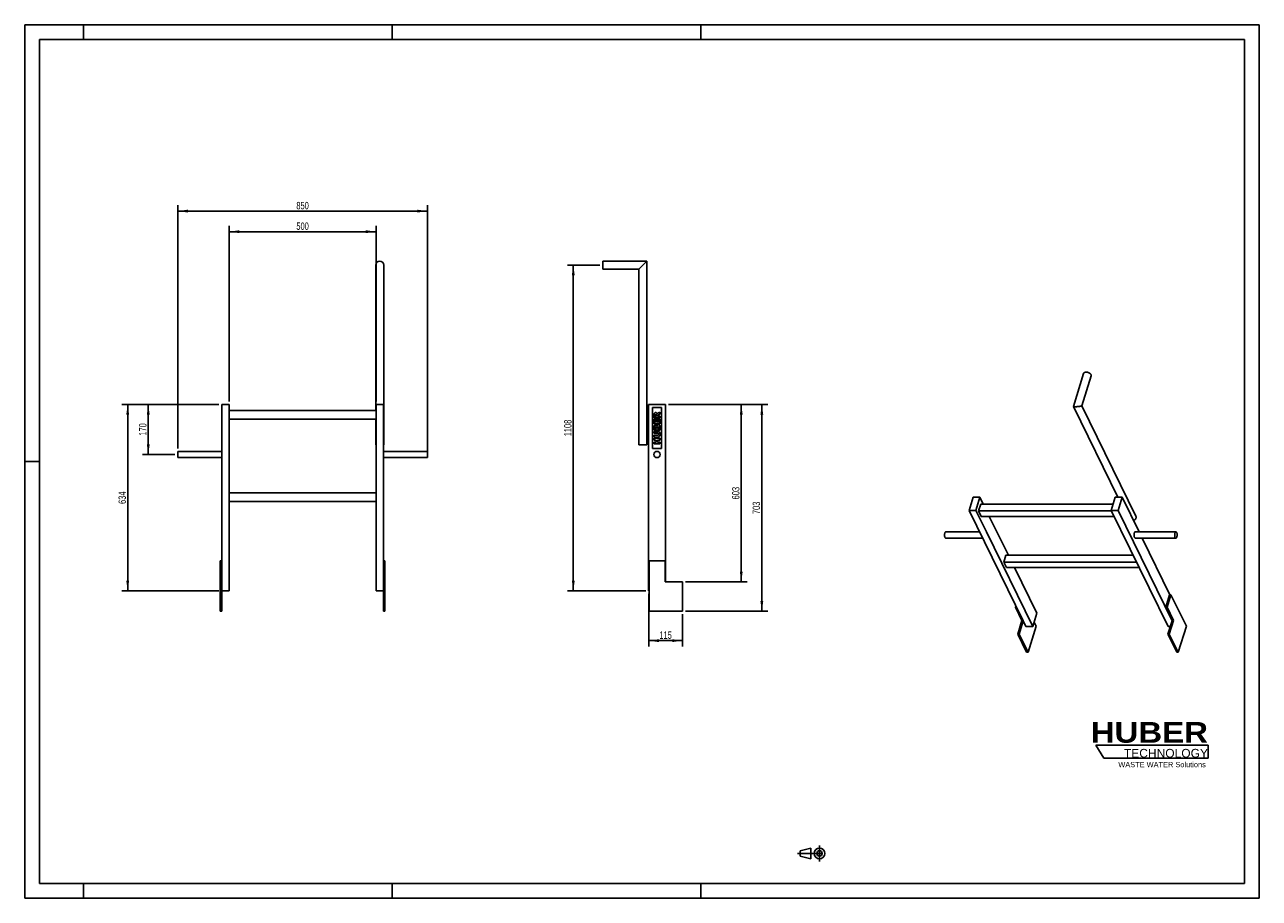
# Model space of a CAD drawing. Header units: millimetres. Extents: x 0 to 4200, y 0 to 2970.
import ezdxf

# ---------------------------------------------------------------- set-up
doc = ezdxf.new("R2010")
doc.units = ezdxf.units.MM
doc.header["$LTSCALE"] = 231
doc.linetypes.add('CENTER', pattern=[0.6, 0.375, -0.075, 0.075, -0.075])
doc.layers.get('0').update_dxf_attribs({"linetype": 'CONTINUOUS'})
for name, color, linetype in [('005_AXIS', 7, 'CONTINUOUS'), ('007_CURVES', 7, 'CONTINUOUS'), ('050_DIMENSIONING', 7, 'CONTINUOUS'), ('HUBER_Logo_BL0', 7, 'CONTINUOUS')]:
    doc.layers.add(name, color=color, linetype=linetype)
doc.styles.get("Standard").update_dxf_attribs({"font": 'txt', "width": 0.7})
doc.styles.add('TEXTSTYLE_2', font='ariblk.ttf')
doc.styles.add('TEXTSTYLE_3', font='arial.ttf')
doc.dimstyles.new('DIMSTYLE_1', dxfattribs={"dimtxt": 25, "dimasz": 35, "dimexe": 2, "dimexo": 1, "dimtad": 1, "dimdec": 1, "dimtxsty": 'STANDARD', "dimblk": '_FILLED', "dimblk1": '_FILLED', "dimblk2": '_FILLED', "dimcen": 0.09, "dimazin": 2, "dimtp": 0.8, "dimtm": 0.8, "dimtfac": 1, "dimtdec": 1, "dimtofl": 0, "dimtmove": 0, "dimatfit": 3, "dimldrblk": '_FILLED', "dimfxl": 1, "dimtolj": 1, "dimarcsym": 0})
doc.dimstyles.new('DIMSTYLE_2', dxfattribs={"dimtxt": 25, "dimasz": 35, "dimexe": 2, "dimexo": 1, "dimtad": 1, "dimdec": 1, "dimtxsty": 'STANDARD', "dimblk": '_FILLED', "dimblk1": '_FILLED', "dimblk2": '_FILLED', "dimcen": 0.09, "dimazin": 2, "dimtp": 1.2, "dimtm": 1.2, "dimtfac": 1, "dimtdec": 1, "dimtofl": 0, "dimtmove": 0, "dimatfit": 3, "dimldrblk": '_FILLED', "dimfxl": 1, "dimtolj": 1, "dimarcsym": 0})
doc.dimstyles.new('DIMSTYLE_3', dxfattribs={"dimtxt": 25, "dimasz": 35, "dimexe": 2, "dimexo": 1, "dimtad": 1, "dimtxsty": 'STANDARD', "dimblk": '_FILLED', "dimblk1": '_FILLED', "dimblk2": '_FILLED', "dimcen": 0.09, "dimazin": 2, "dimtp": 0.5, "dimtm": 0.5, "dimtfac": 1, "dimtofl": 0, "dimtmove": 0, "dimatfit": 3, "dimldrblk": '_FILLED', "dimfxl": 1, "dimtolj": 1, "dimarcsym": 0})
doc.dimstyles.new('DIMSTYLE_4', dxfattribs={"dimtxt": 25, "dimasz": 35, "dimexe": 2, "dimexo": 1, "dimtad": 1, "dimtxsty": 'STANDARD', "dimblk": '_FILLED', "dimblk1": '_FILLED', "dimblk2": '_FILLED', "dimcen": 0.09, "dimazin": 2, "dimtp": 0.8, "dimtm": 0.8, "dimtfac": 1, "dimtofl": 0, "dimtmove": 0, "dimatfit": 3, "dimldrblk": '_FILLED', "dimfxl": 1, "dimtolj": 1, "dimarcsym": 0})
doc.dimstyles.new('DIMSTYLE_5', dxfattribs={"dimtxt": 25, "dimasz": 35, "dimexe": 2, "dimexo": 1, "dimtad": 1, "dimtxsty": 'STANDARD', "dimblk": '_FILLED', "dimblk1": '_FILLED', "dimblk2": '_FILLED', "dimcen": 0.09, "dimazin": 2, "dimtp": 0.3, "dimtm": 0.3, "dimtfac": 1, "dimtofl": 0, "dimtmove": 0, "dimatfit": 3, "dimldrblk": '_FILLED', "dimfxl": 1, "dimtolj": 1, "dimarcsym": 0})

# ---------------------------------------------------------------- blocks, each defined once
blk = doc.blocks.new('HUBER_LOGO_BL0', base_point=(3837.5, 503.7))
at = {"layer": 'HUBER_Logo_BL0', "color": 5, "linetype": 'CONTINUOUS'}
for p, q in [((4026.4, 521), (3643.9, 521)), ((3643.9, 521), (3670.9, 476)), ((4026.4, 521), (4026.4, 476)), ((3670.9, 476), (4026.4, 476))]:
    blk.add_line(p, q, dxfattribs=at)
at = {"layer": 'HUBER_Logo_BL0', "color": 2, "linetype": 'CONTINUOUS', "attachment_point": 3, "line_spacing_factor": 0.78}
for s, insert, char_height, width, style in [('HUBER\\P\\fArial;\\H29.25;TECHNOLOGY ', (4025.4, 599.1), 70.2, 387.672, 'TEXTSTYLE_2'), ('WASTE WATER Solutions', (4018, 463.6), 18, 297.033, 'TEXTSTYLE_3')]:
    blk.add_mtext(s, dxfattribs=dict(at, insert=insert, char_height=char_height, width=width, style=style))
blk = doc.blocks.new('_FILLED')
at = {"color": 0, "linetype": 'BYBLOCK'}
blk.add_solid([(0, 0), (-1, 0.14), (-1, -0.14)], dxfattribs=at)
blk = doc.blocks.new('*D0')
at = {"layer": '050_DIMENSIONING', "color": 2, "linetype": 'CONTINUOUS'}
for p, q in [((695.4, 1688.9), (695.4, 2286.3)), ((1195.4, 1688.9), (1195.4, 2286.3)), ((695.4, 2266.3), (945.4, 2266.3)), ((1195.4, 2266.3), (945.4, 2266.3))]:
    blk.add_line(p, q, dxfattribs=at)
at = {"layer": '050_DIMENSIONING', "color": 2, "linetype": 'CONTINUOUS', "xscale": 35, "yscale": 35, "zscale": 35, "rotation": 180}
blk.add_blockref('_FILLED', (695.4, 2266.3), dxfattribs=at)
at = {"layer": '050_DIMENSIONING', "color": 2, "linetype": 'CONTINUOUS', "xscale": 35, "yscale": 35, "zscale": 35}
blk.add_blockref('_FILLED', (1195.4, 2266.3), dxfattribs=at)
at = {"layer": '050_DIMENSIONING', "color": 2, "linetype": 'CONTINUOUS', "insert": (945.4, 2297.6), "char_height": 25, "width": 85.714, "attachment_point": 2, "line_spacing_factor": 0.9}
blk.add_mtext('500', dxfattribs=at)
blk = doc.blocks.new('*D1')
at = {"layer": '050_DIMENSIONING', "color": 2, "linetype": 'CONTINUOUS'}
for p, q in [((520.4, 1529.5), (520.4, 2356.3)), ((1370.4, 1518.9), (1370.4, 2356.3)), ((520.4, 2336.3), (945.4, 2336.3)), ((1370.4, 2336.3), (945.4, 2336.3))]:
    blk.add_line(p, q, dxfattribs=at)
at = {"layer": '050_DIMENSIONING', "color": 2, "linetype": 'CONTINUOUS', "xscale": 35, "yscale": 35, "zscale": 35, "rotation": 180}
blk.add_blockref('_FILLED', (520.4, 2336.3), dxfattribs=at)
at = {"layer": '050_DIMENSIONING', "color": 2, "linetype": 'CONTINUOUS', "xscale": 35, "yscale": 35, "zscale": 35}
blk.add_blockref('_FILLED', (1370.4, 2336.3), dxfattribs=at)
at = {"layer": '050_DIMENSIONING', "color": 2, "linetype": 'CONTINUOUS', "insert": (945.4, 2367.6), "char_height": 25, "width": 85.714, "attachment_point": 2, "line_spacing_factor": 0.9}
blk.add_mtext('850', dxfattribs=at)
blk = doc.blocks.new('*D2')
at = {"layer": '050_DIMENSIONING', "color": 2, "linetype": 'CONTINUOUS'}
for p, q in [((1956.3, 2152.9), (1846.3, 2152.9)), ((1866.3, 2152.9), (1866.3, 1598.9)), ((1866.3, 1044.9), (1866.3, 1598.9)), ((2112.7, 1044.9), (1846.3, 1044.9))]:
    blk.add_line(p, q, dxfattribs=at)
at = {"layer": '050_DIMENSIONING', "color": 2, "linetype": 'CONTINUOUS', "xscale": 35, "yscale": 35, "zscale": 35}
for p, rotation in [((1866.3, 2152.9), 90), ((1866.3, 1044.9), 270)]:
    blk.add_blockref('_FILLED', p, dxfattribs=dict(at, rotation=rotation))
at = {"layer": '050_DIMENSIONING', "color": 2, "linetype": 'CONTINUOUS', "insert": (1835.1, 1598.9), "char_height": 25, "width": 101.786, "attachment_point": 2, "rotation": 90, "line_spacing_factor": 0.9}
blk.add_mtext('1108', dxfattribs=at)
blk = doc.blocks.new('*D3')
at = {"layer": '050_DIMENSIONING', "color": 2, "linetype": 'CONTINUOUS'}
for p, q in [((660.4, 1678.9), (400.4, 1678.9)), ((420.4, 1678.9), (420.4, 1593.9)), ((420.4, 1508.9), (420.4, 1593.9)), ((510.4, 1508.9), (400.4, 1508.9))]:
    blk.add_line(p, q, dxfattribs=at)
at = {"layer": '050_DIMENSIONING', "color": 2, "linetype": 'CONTINUOUS', "xscale": 35, "yscale": 35, "zscale": 35}
for p, rotation in [((420.4, 1678.9), 90), ((420.4, 1508.9), 270)]:
    blk.add_blockref('_FILLED', p, dxfattribs=dict(at, rotation=rotation))
at = {"layer": '050_DIMENSIONING', "color": 2, "linetype": 'CONTINUOUS', "insert": (389.2, 1593.9), "char_height": 25, "width": 80.357, "attachment_point": 2, "rotation": 90, "line_spacing_factor": 0.9}
blk.add_mtext('170', dxfattribs=at)
blk = doc.blocks.new('*D4')
at = {"layer": '050_DIMENSIONING', "color": 2, "linetype": 'CONTINUOUS'}
for p, q in [((660.4, 1678.9), (330.4, 1678.9)), ((350.4, 1678.9), (350.4, 1361.9)), ((350.4, 1044.9), (350.4, 1361.9)), ((660.4, 1044.9), (330.4, 1044.9))]:
    blk.add_line(p, q, dxfattribs=at)
at = {"layer": '050_DIMENSIONING', "color": 2, "linetype": 'CONTINUOUS', "xscale": 35, "yscale": 35, "zscale": 35}
for p, rotation in [((350.4, 1678.9), 90), ((350.4, 1044.9), 270)]:
    blk.add_blockref('_FILLED', p, dxfattribs=dict(at, rotation=rotation))
at = {"layer": '050_DIMENSIONING', "color": 2, "linetype": 'CONTINUOUS', "insert": (319.2, 1361.9), "char_height": 25, "width": 85.714, "attachment_point": 2, "rotation": 90, "line_spacing_factor": 0.9}
blk.add_mtext('634', dxfattribs=at)
blk = doc.blocks.new('*D5')
at = {"layer": '050_DIMENSIONING', "color": 2, "linetype": 'CONTINUOUS'}
for p, q in [((2122.7, 1034.9), (2122.7, 855.9)), ((2237.7, 965.9), (2237.7, 855.9)), ((2122.7, 875.9), (2180.2, 875.9)), ((2237.7, 875.9), (2180.2, 875.9))]:
    blk.add_line(p, q, dxfattribs=at)
at = {"layer": '050_DIMENSIONING', "color": 2, "linetype": 'CONTINUOUS', "xscale": 35, "yscale": 35, "zscale": 35, "rotation": 180}
blk.add_blockref('_FILLED', (2122.7, 875.9), dxfattribs=at)
at = {"layer": '050_DIMENSIONING', "color": 2, "linetype": 'CONTINUOUS', "xscale": 35, "yscale": 35, "zscale": 35}
blk.add_blockref('_FILLED', (2237.7, 875.9), dxfattribs=at)
at = {"layer": '050_DIMENSIONING', "color": 2, "linetype": 'CONTINUOUS', "insert": (2180.2, 907.1), "char_height": 25, "width": 69.643, "attachment_point": 2, "line_spacing_factor": 0.9}
blk.add_mtext('115', dxfattribs=at)
blk = doc.blocks.new('*D6')
at = {"layer": '050_DIMENSIONING', "color": 2, "linetype": 'CONTINUOUS'}
for p, q in [((2189.7, 1678.9), (2457.7, 1678.9)), ((2437.7, 1678.9), (2437.7, 1377.4)), ((2437.7, 1075.9), (2437.7, 1377.4)), ((2247.7, 1075.9), (2457.7, 1075.9))]:
    blk.add_line(p, q, dxfattribs=at)
at = {"layer": '050_DIMENSIONING', "color": 2, "linetype": 'CONTINUOUS', "xscale": 35, "yscale": 35, "zscale": 35}
for p, rotation in [((2437.7, 1678.9), 90), ((2437.7, 1075.9), 270)]:
    blk.add_blockref('_FILLED', p, dxfattribs=dict(at, rotation=rotation))
at = {"layer": '050_DIMENSIONING', "color": 2, "linetype": 'CONTINUOUS', "insert": (2406.4, 1377.4), "char_height": 25, "width": 85.714, "attachment_point": 2, "rotation": 90, "line_spacing_factor": 0.9}
blk.add_mtext('603', dxfattribs=at)
blk = doc.blocks.new('*D7')
at = {"layer": '050_DIMENSIONING', "color": 2, "linetype": 'CONTINUOUS'}
for p, q in [((2189.7, 1678.9), (2527.7, 1678.9)), ((2507.7, 1678.9), (2507.7, 1327.4)), ((2507.7, 975.9), (2507.7, 1327.4)), ((2247.7, 975.9), (2527.7, 975.9))]:
    blk.add_line(p, q, dxfattribs=at)
at = {"layer": '050_DIMENSIONING', "color": 2, "linetype": 'CONTINUOUS', "xscale": 35, "yscale": 35, "zscale": 35}
for p, rotation in [((2507.7, 1678.9), 90), ((2507.7, 975.9), 270)]:
    blk.add_blockref('_FILLED', p, dxfattribs=dict(at, rotation=rotation))
at = {"layer": '050_DIMENSIONING', "color": 2, "linetype": 'CONTINUOUS', "insert": (2476.4, 1327.4), "char_height": 25, "width": 85.714, "attachment_point": 2, "rotation": 90, "line_spacing_factor": 0.9}
blk.add_mtext('703', dxfattribs=at)
blk = doc.blocks.new('PROJEKTIONSMETHODE_1_BL1', base_point=(2680, 152.5))
at = {"color": 2, "linetype": 'CONTINUOUS'}
for p, q in [((2637.8, 161.7), (2674.5, 170.8)), ((2674.5, 134.2), (2674.5, 170.8)), ((2637.8, 143.3), (2637.8, 161.7)), ((2637.8, 143.3), (2674.5, 134.2))]:
    blk.add_line(p, q, dxfattribs=at)
at = {"color": 2, "linetype": 'CENTER'}
for p, q in [((2703.8, 180), (2703.8, 125)), ((2628.7, 152.5), (2731.3, 152.5))]:
    blk.add_line(p, q, dxfattribs=at)
at = {"color": 2, "linetype": 'CONTINUOUS'}
for radius in [18.3, 9.17]:
    blk.add_circle((2703.8, 152.5), radius, dxfattribs=at)

msp = doc.modelspace()

# ---------------------------------------------------------------- linework, layer by layer
at = {"color": 7, "linetype": 'CONTINUOUS'}
for p, q in [((0, 2970), (4200, 2970)), ((0, 0), (0, 2970)), ((4200, 0), (4200, 2970)), ((1194.477, 1658.851), (1194.477, 2152.851)), ((1221.377, 1541.351), (1221.377, 2152.851)), ((1966.306, 2164.301), (1966.306, 2166.301)), ((2116.356, 2166.301), (1966.306, 2166.301)), ((1966.306, 2164.208), (1966.306, 2164.301)), ((1966.306, 2152.851), (1966.306, 2164.208)), ((1966.306, 2141.495), (1966.306, 2152.851)), ((2089.456, 2139.401), (2102.906, 2152.851)), ((2102.906, 2152.851), (2116.356, 2166.301)), ((2116.356, 1541.351), (2116.356, 2166.301)), ((1966.306, 2141.401), (1966.306, 2141.495)), ((1966.306, 2139.401), (1966.306, 2141.401)), ((2089.456, 2139.401), (1966.306, 2139.401)), ((2089.456, 1541.351), (2089.456, 2139.401)), ((3567.43, 1672.393), (3602.043, 1784.399)), ((3596.276, 1674.628), (3627.744, 1776.457)), ((670.427, 1678.851), (695.427, 1678.851)), ((670.427, 1075.851), (670.427, 1678.851)), ((695.427, 1678.851), (695.427, 1044.851)), ((695.427, 1658.851), (1195.427, 1658.851)), ((1195.427, 1678.851), (1220.427, 1678.851)), ((1195.427, 1678.851), (1195.427, 1044.851)), ((1220.427, 1075.851), (1220.427, 1678.851)), ((2122.656, 1678.851), (2179.656, 1678.851)), ((2122.656, 1678.851), (2122.656, 1044.851)), ((2179.656, 1075.851), (2179.656, 1678.851)), ((3719.026, 1363.312), (3567.445, 1672.202)), ((3596.224, 1674.459), (3596.276, 1674.628)), ((3596.287, 1674.49), (3596.254, 1674.557)), ((3780.435, 1299.237), (3596.287, 1674.49)), ((1195.427, 1628.851), (695.427, 1628.851)), ((1194.477, 1541.351), (1194.477, 1628.851)), ((1194.477, 1541.351), (1195.427, 1541.351)), ((1220.427, 1541.351), (1221.377, 1541.351)), ((2089.456, 1541.351), (2091.456, 1541.351)), ((2091.456, 1541.351), (2091.549, 1541.351)), ((2091.549, 1541.351), (2102.906, 1541.351)), ((2102.906, 1541.351), (2114.262, 1541.351)), ((2114.262, 1541.351), (2114.356, 1541.351)), ((2114.356, 1541.351), (2116.356, 1541.351)), ((695.427, 1378.851), (1195.427, 1378.851)), ((1195.427, 1348.851), (695.427, 1348.851)), ((3226.566, 1363.312), (3212.768, 1318.662)), ((3249.592, 1363.312), (3226.566, 1363.312)), ((3235.794, 1318.662), (3249.592, 1363.312)), ((3249.592, 1363.312), (3260.882, 1340.305)), ((3710.123, 1363.312), (3696.325, 1318.662)), ((3733.149, 1363.312), (3710.123, 1363.312)), ((3719.351, 1318.662), (3733.149, 1363.312)), ((3733.149, 1363.312), (3790.736, 1245.963)), ((3396.708, 943.831), (3212.768, 1318.662)), ((3212.768, 1318.662), (3235.794, 1318.662)), ((3235.794, 1318.662), (3271.48, 1245.942)), ((3252.425, 1340.305), (3245.163, 1316.805)), ((3245.163, 1316.805), (3254.314, 1298.157)), ((3245.163, 1316.805), (3697.236, 1316.805)), ((3252.425, 1340.305), (3703.013, 1340.305)), ((3696.325, 1318.662), (3889.721, 924.562)), ((3696.325, 1318.662), (3719.351, 1318.662)), ((3903.292, 943.831), (3719.351, 1318.662)), ((3706.388, 1298.157), (3254.314, 1298.157)), ((3281.566, 1298.157), (3346.294, 1166.254)), ((3271.48, 1245.942), (3429.191, 924.562)), ((3801.188, 1224.663), (3895.703, 1032.062)), ((670.427, 1147.851), (665.427, 1147.851)), ((665.427, 1147.851), (665.427, 1075.851)), ((1225.427, 1147.851), (1220.427, 1147.851)), ((1225.427, 1147.851), (1225.427, 1075.851)), ((2124.156, 1147.851), (2178.656, 1147.851)), ((2178.656, 1147.851), (2178.656, 1075.851)), ((3337.837, 1166.254), (3330.575, 1142.754)), ((3330.575, 1142.754), (3339.726, 1124.106)), ((3330.575, 1142.754), (3782.648, 1142.754)), ((3337.837, 1166.254), (3771.116, 1166.254)), ((3791.799, 1124.106), (3339.726, 1124.106)), ((3366.977, 1124.106), (3442.989, 969.211)), ((665.427, 1075.851), (670.427, 1075.851)), ((665.427, 1075.851), (665.427, 975.851)), ((670.427, 975.851), (670.427, 1075.851)), ((1220.427, 1075.851), (1225.427, 1075.851)), ((1220.427, 1075.851), (1220.427, 975.851)), ((1225.427, 975.851), (1225.427, 1075.851)), ((2237.656, 1075.851), (2178.656, 1075.851)), ((2237.656, 1075.851), (2237.656, 975.851)), ((695.427, 1044.851), (670.427, 1044.851)), ((1220.427, 1044.851), (1195.427, 1044.851)), ((2122.656, 1044.851), (2124.156, 1044.851)), ((3881.571, 989.371), (3894.763, 1032.062)), ((3899.369, 1032.062), (3886.176, 989.371)), ((3899.369, 1032.062), (3894.763, 1032.062)), ((3371.919, 994.346), (3370.382, 989.371)), ((3370.382, 989.371), (3392.345, 944.615)), ((3374.361, 989.371), (3370.382, 989.371)), ((3429.191, 924.562), (3442.989, 969.211)), ((3881.571, 989.371), (3903.534, 944.615)), ((3886.176, 989.371), (3881.571, 989.371)), ((3886.176, 989.371), (3908.139, 944.615)), ((3378.063, 898.399), (3392.345, 944.615)), ((3382.668, 898.399), (3396.708, 943.831)), ((3392.345, 944.615), (3396.324, 944.615)), ((3396.708, 943.831), (3406.164, 924.562)), ((3429.191, 924.562), (3406.164, 924.562)), ((3440.647, 925.145), (3433.728, 939.244)), ((3889.252, 898.399), (3903.292, 943.831)), ((3897.337, 924.562), (3889.721, 924.562)), ((3893.857, 898.399), (3908.139, 944.615)), ((3903.534, 944.615), (3903.292, 943.831)), ((3903.534, 944.615), (3908.139, 944.615)), ((3378.063, 898.399), (3408.567, 836.238)), ((3378.063, 898.399), (3382.668, 898.399)), ((3413.172, 836.238), (3382.668, 898.399)), ((3889.252, 898.399), (3919.756, 836.238)), ((3889.252, 898.399), (3893.857, 898.399)), ((3924.361, 836.238), (3893.857, 898.399)), ((0, 0), (4200, 0))]:
    msp.add_line(p, q, dxfattribs=at)
at = {"color": 3, "linetype": 'CONTINUOUS'}
for p, q in [((0, 2970), (0, 0)), ((4200, 2970), (0, 2970)), ((200, 2970), (200, 2920)), ((1250, 2970), (1250, 2920)), ((2300, 2970), (2300, 2920)), ((4200, 2970), (4200, 0)), ((0, 1485), (50, 1485)), ((200, 0), (200, 50)), ((1250, 0), (1250, 50)), ((2300, 0), (2300, 50)), ((4200, 0), (0, 0))]:
    msp.add_line(p, q, dxfattribs=at)
at = {"color": 5, "linetype": 'CONTINUOUS'}
for p, q in [((50, 2920), (50, 50)), ((4150, 2920), (50, 2920)), ((4150, 50), (4150, 2920)), ((50, 50), (4150, 50))]:
    msp.add_line(p, q, dxfattribs=at)
at = {"color": 7, "linetype": 'CONTINUOUS'}
for start, end in [(90, 180), (0, 90)]:
    msp.add_arc((1207.927, 2152.851), 13.45, start, end, dxfattribs=at)
for points, knots in [([(3602.043, 1784.399), (3602.145, 1784.73), (3602.435, 1785.382), (3603.345, 1786.582), (3605.091, 1787.788), (3607.754, 1788.621), (3609.737, 1788.789), (3610.79, 1788.789)], [0, 0, 0, 0, 0.09985661, 0.20326447, 0.43080615, 0.69658884, 1, 1, 1, 1]), ([(3610.79, 1788.789), (3611.894, 1788.789), (3614.15, 1788.588), (3617.464, 1787.779), (3620.615, 1786.504), (3623.404, 1784.844), (3625.658, 1782.897), (3627.239, 1780.778), (3627.917, 1778.883), (3627.968, 1777.446), (3627.842, 1776.775), (3627.744, 1776.457)], [0, 0, 0, 0, 0.14175832, 0.28946125, 0.43661396, 0.57679613, 0.70458471, 0.81664182, 0.9131602, 0.95728244, 1, 1, 1, 1]), ([(3567.445, 1672.202), (3567.482, 1672.126), (3567.652, 1671.977), (3568.022, 1671.814), (3568.577, 1671.659), (3569.73, 1671.451), (3571.72, 1671.287), (3573.458, 1671.251), (3574.468, 1671.251)], [0, 0, 0, 0, 0.03539181, 0.08986439, 0.16854155, 0.27479956, 0.57855459, 1, 1, 1, 1]), ([(3574.468, 1671.251), (3576.569, 1671.25), (3580.599, 1671.416), (3586.128, 1671.929), (3590.139, 1672.506), (3592.694, 1673.023), (3593.748, 1673.286), (3594.215, 1673.426)], [0, 0, 0, 0, 0.31645298, 0.60723603, 0.83644271, 0.92652451, 1, 1, 1, 1]), ([(3594.215, 1673.426), (3594.484, 1673.506), (3594.962, 1673.658), (3595.578, 1673.914), (3595.997, 1674.154), (3596.193, 1674.358), (3596.224, 1674.459)], [0, 0, 0, 0, 0.36575674, 0.65378512, 0.86318128, 1, 1, 1, 1]), ([(3771.935, 1284.274), (3773.585, 1285), (3776.596, 1286.875), (3779.44, 1290.173), (3780.765, 1293.097), (3781.224, 1295.254), (3781.146, 1297.345), (3780.725, 1298.644), (3780.435, 1299.237)], [0, 0, 0, 0, 0.28454403, 0.55094918, 0.67337454, 0.78785924, 0.89579807, 1, 1, 1, 1])]:
    msp.add_open_spline(points, degree=3, knots=knots, dxfattribs=at)
msp.add_open_spline([(3567.43, 1672.393), (3567.411, 1672.332), (3567.417, 1672.26), (3567.445, 1672.202)], degree=3, dxfattribs=at)
at = {"layer": '005_AXIS', "color": 7, "linetype": 'CONTINUOUS'}
for p, q in [((520.427, 1508.851), (520.427, 1519.501)), ((670.427, 1519.501), (520.427, 1519.501)), ((1220.427, 1519.501), (1370.427, 1519.501)), ((1370.427, 1519.501), (1370.427, 1508.851)), ((520.427, 1498.201), (520.427, 1508.851)), ((670.427, 1498.201), (520.427, 1498.201)), ((1220.427, 1498.201), (1370.427, 1498.201)), ((1370.427, 1508.851), (1370.427, 1498.201)), ((3248.443, 1245.963), (3133.365, 1245.963)), ((3258.896, 1224.663), (3133.365, 1224.663)), ((3778.107, 1245.963), (3916.267, 1245.963)), ((3778.107, 1224.663), (3916.267, 1224.663)), ((2124.156, 1147.851), (2124.156, 975.851)), ((3951.836, 925.145), (3899.369, 1032.062)), ((665.427, 975.851), (670.427, 975.851)), ((1220.427, 975.851), (1225.427, 975.851)), ((2124.156, 975.851), (2237.656, 975.851)), ((3440.647, 925.145), (3413.172, 836.238)), ((3951.836, 925.145), (3924.361, 836.238)), ((3408.567, 836.238), (3413.172, 836.238)), ((3919.756, 836.238), (3924.361, 836.238))]:
    msp.add_line(p, q, dxfattribs=at)
for start, end in [(0, 180), (180, 360)]:
    msp.add_arc((2151.156, 1508.851), 10.65, start, end, dxfattribs=at)
for points, knots in [([(3130.787, 1226.971), (3130.411, 1227.736), (3129.813, 1229.512), (3129.308, 1232.418), (3129.156, 1235.589), (3129.371, 1238.736), (3129.933, 1241.569), (3130.685, 1243.593), (3131.458, 1244.818), (3132.048, 1245.457), (3132.685, 1245.865), (3133.148, 1245.963), (3133.365, 1245.963)], [0, 0, 0, 0, 0.12346892, 0.26911552, 0.42616208, 0.58211516, 0.72463758, 0.84346088, 0.89210785, 0.93346398, 0.96860665, 1, 1, 1, 1]), ([(3133.365, 1224.663), (3133.129, 1224.663), (3132.62, 1224.782), (3131.933, 1225.265), (3131.304, 1226.014), (3130.955, 1226.628), (3130.787, 1226.971)], [0, 0, 0, 0, 0.19544256, 0.41791586, 0.68405258, 1, 1, 1, 1]), ([(3778.107, 1245.963), (3777.891, 1245.963), (3777.428, 1245.865), (3776.791, 1245.457), (3776.2, 1244.818), (3775.428, 1243.593), (3774.676, 1241.569), (3774.114, 1238.736), (3773.899, 1235.589), (3774.051, 1232.418), (3774.556, 1229.512), (3775.154, 1227.736), (3775.529, 1226.971)], [0, 0, 0, 0, 0.03139336, 0.06653603, 0.10789216, 0.15653912, 0.27536241, 0.41788484, 0.57383792, 0.73088448, 0.87653108, 1, 1, 1, 1]), ([(3775.529, 1226.971), (3775.698, 1226.628), (3776.047, 1226.014), (3776.676, 1225.265), (3777.363, 1224.782), (3777.871, 1224.663), (3778.107, 1224.663)], [0, 0, 0, 0, 0.31594734, 0.58208411, 0.80455748, 1, 1, 1, 1]), ([(3916.267, 1245.963), (3916.05, 1245.963), (3915.587, 1245.865), (3914.95, 1245.457), (3914.359, 1244.818), (3913.587, 1243.593), (3912.835, 1241.569), (3912.273, 1238.736), (3912.058, 1235.589), (3912.21, 1232.418), (3912.715, 1229.512), (3913.313, 1227.736), (3913.689, 1226.971)], [0, 0, 0, 0, 0.03139335, 0.06653603, 0.10789216, 0.15653913, 0.27536244, 0.41788486, 0.57383793, 0.73088448, 0.87653108, 1, 1, 1, 1]), ([(3913.689, 1226.971), (3913.857, 1226.628), (3914.206, 1226.014), (3914.835, 1225.265), (3915.522, 1224.782), (3916.031, 1224.663), (3916.267, 1224.663)], [0, 0, 0, 0, 0.31594736, 0.5820841, 0.80455744, 1, 1, 1, 1]), ([(3918.845, 1243.656), (3918.676, 1243.998), (3918.327, 1244.612), (3917.698, 1245.362), (3917.011, 1245.845), (3916.503, 1245.963), (3916.267, 1245.963)], [0, 0, 0, 0, 0.31594736, 0.5820841, 0.80455744, 1, 1, 1, 1]), ([(3916.267, 1224.663), (3916.483, 1224.663), (3916.946, 1224.762), (3917.583, 1225.169), (3918.174, 1225.809), (3918.946, 1227.033), (3919.699, 1229.058), (3920.26, 1231.891), (3920.475, 1235.038), (3920.323, 1238.209), (3919.818, 1241.115), (3919.22, 1242.89), (3918.845, 1243.656)], [0, 0, 0, 0, 0.03139335, 0.06653603, 0.10789216, 0.15653913, 0.27536244, 0.41788486, 0.57383793, 0.73088448, 0.87653108, 1, 1, 1, 1])]:
    msp.add_open_spline(points, degree=3, knots=knots, dxfattribs=at)
at = {"layer": '007_CURVES', "color": 4, "linetype": 'CONTINUOUS'}
for p, q in [((2166.156, 1668.851), (2136.156, 1668.851)), ((2136.156, 1668.851), (2136.156, 1528.851)), ((2141.156, 1643.572), (2141.156, 1633.272)), ((2145.194, 1639.479), (2145.194, 1642.194)), ((2149.259, 1639.479), (2145.194, 1639.479)), ((2149.259, 1642.085), (2149.259, 1639.479)), ((2153.038, 1639.479), (2153.038, 1640.025)), ((2161.156, 1639.479), (2153.038, 1639.479)), ((2155.044, 1642.658), (2161.156, 1645.959)), ((2161.156, 1652.944), (2155.371, 1649.943)), ((2161.156, 1645.959), (2161.156, 1652.944)), ((2161.156, 1633.272), (2161.156, 1639.479)), ((2166.156, 1528.851), (2166.156, 1668.851)), ((2141.156, 1633.272), (2161.156, 1633.272)), ((2145.426, 1629.561), (2141.156, 1629.561)), ((2141.156, 1629.561), (2141.156, 1612.999)), ((2141.156, 1612.999), (2161.156, 1612.999)), ((2141.156, 1602.862), (2141.156, 1591.293)), ((2145.207, 1597.528), (2145.207, 1600.257)), ((2149, 1597.528), (2145.207, 1597.528)), ((2145.426, 1619.192), (2145.426, 1629.561)), ((2148.604, 1619.192), (2145.426, 1619.192)), ((2152.683, 1628.81), (2148.604, 1628.81)), ((2148.604, 1628.81), (2148.604, 1619.192)), ((2149, 1600.216), (2149, 1597.528)), ((2152.683, 1619.192), (2152.683, 1628.81)), ((2156.626, 1619.192), (2152.683, 1619.192)), ((2152.806, 1597.528), (2152.806, 1600.666)), ((2156.858, 1597.528), (2152.806, 1597.528)), ((2161.156, 1629.861), (2156.626, 1629.861)), ((2156.626, 1629.861), (2156.626, 1619.192)), ((2156.858, 1600.679), (2156.858, 1597.528)), ((2161.156, 1612.999), (2161.156, 1629.861)), ((2161.156, 1591.293), (2161.156, 1601.962)), ((2141.156, 1591.293), (2161.156, 1591.293)), ((2153.079, 1587.187), (2141.156, 1587.187)), ((2141.156, 1587.187), (2141.156, 1581.02)), ((2141.156, 1581.02), (2153.366, 1581.02)), ((2153.366, 1574.186), (2141.156, 1574.186)), ((2141.156, 1574.186), (2141.156, 1568.019)), ((2141.156, 1568.019), (2153.079, 1568.019)), ((2161.156, 1563.899), (2141.156, 1563.899)), ((2141.156, 1563.899), (2141.156, 1557.692)), ((2141.156, 1557.692), (2148.154, 1557.692)), ((2148.154, 1557.692), (2148.154, 1550.939)), ((2153.065, 1550.939), (2153.065, 1557.692)), ((2153.065, 1557.692), (2161.156, 1557.692)), ((2161.156, 1557.692), (2161.156, 1563.899)), ((2136.156, 1528.851), (2166.156, 1528.851)), ((2141.156, 1550.939), (2141.156, 1544.759)), ((2148.154, 1550.939), (2141.156, 1550.939)), ((2141.156, 1544.759), (2161.156, 1544.759)), ((2161.156, 1550.939), (2153.065, 1550.939)), ((2161.156, 1544.759), (2161.156, 1550.939))]:
    msp.add_line(p, q, dxfattribs=at)
for points in [[(2141.156, 1643.572), (2141.156, 1645.482), (2141.319, 1646.941), (2141.647, 1647.951)], [(2141.647, 1647.951), (2141.974, 1648.96), (2142.588, 1649.765), (2143.478, 1650.388)], [(2143.478, 1650.388), (2144.362, 1651.007), (2145.439, 1651.321), (2146.708, 1651.321)], [(2145.716, 1644.496), (2145.371, 1644.09), (2145.194, 1643.312), (2145.194, 1642.194)], [(2147.199, 1645.113), (2146.558, 1645.113), (2146.067, 1644.909), (2145.716, 1644.496)], [(2146.708, 1651.321), (2147.827, 1651.321), (2148.782, 1651.075), (2149.59, 1650.603)], [(2148.361, 1644.721), (2148.031, 1644.977), (2147.636, 1645.113), (2147.199, 1645.113)], [(2148.995, 1643.724), (2148.904, 1644.131), (2148.7, 1644.458), (2148.361, 1644.721)], [(2149.259, 1642.085), (2149.259, 1642.357), (2149.177, 1642.903), (2148.995, 1643.724)], [(2149.59, 1650.603), (2150.392, 1650.134), (2151.046, 1649.479), (2151.547, 1648.652)], [(2151.547, 1648.652), (2151.865, 1648.128), (2152.124, 1647.405), (2152.329, 1646.478)], [(2152.329, 1646.478), (2152.588, 1647.214), (2152.834, 1647.76), (2153.075, 1648.09)], [(2153.512, 1641.531), (2153.202, 1641.089), (2153.038, 1640.584), (2153.038, 1640.025)], [(2153.075, 1648.09), (2153.243, 1648.319), (2153.584, 1648.647), (2154.13, 1649.082)], [(2155.044, 1642.658), (2154.254, 1642.231), (2153.748, 1641.866), (2153.512, 1641.531)], [(2154.13, 1649.082), (2154.662, 1649.506), (2155.071, 1649.793), (2155.371, 1649.943)], [(2141.156, 1602.862), (2141.156, 1604.786), (2141.633, 1606.259), (2142.588, 1607.296)], [(2142.588, 1607.296), (2143.543, 1608.333), (2144.73, 1608.851), (2146.135, 1608.851)], [(2145.698, 1602.221), (2145.371, 1601.839), (2145.207, 1601.184), (2145.207, 1600.257)], [(2147.063, 1602.794), (2146.49, 1602.794), (2146.026, 1602.603), (2145.698, 1602.221)], [(2146.135, 1608.851), (2147.322, 1608.851), (2148.331, 1608.483), (2149.18, 1607.749)], [(2148.509, 1602.221), (2148.181, 1602.603), (2147.69, 1602.794), (2147.063, 1602.794)], [(2149, 1600.216), (2149, 1601.171), (2148.836, 1601.839), (2148.509, 1602.221)], [(2149.18, 1607.749), (2149.75, 1607.255), (2150.187, 1606.532), (2150.514, 1605.591)], [(2150.514, 1605.591), (2150.869, 1607.023), (2151.456, 1608.074), (2152.301, 1608.756)], [(2152.301, 1608.756), (2153.147, 1609.438), (2154.198, 1609.779), (2155.467, 1609.779)], [(2153.352, 1602.93), (2152.997, 1602.494), (2152.806, 1601.744), (2152.806, 1600.666)], [(2154.771, 1603.585), (2154.184, 1603.585), (2153.707, 1603.367), (2153.352, 1602.93)], [(2156.299, 1602.93), (2155.917, 1603.367), (2155.412, 1603.585), (2154.771, 1603.585)], [(2155.467, 1609.779), (2156.503, 1609.779), (2157.445, 1609.533), (2158.262, 1609.054)], [(2156.858, 1600.679), (2156.858, 1601.744), (2156.681, 1602.494), (2156.299, 1602.93)], [(2158.262, 1609.054), (2159.095, 1608.565), (2159.75, 1607.91), (2160.229, 1607.078)], [(2160.229, 1607.078), (2160.528, 1606.559), (2160.746, 1605.768), (2160.886, 1604.732)], [(2160.886, 1604.732), (2161.074, 1603.34), (2161.156, 1602.412), (2161.156, 1601.962)], [(2153.079, 1587.187), (2154.266, 1587.187), (2155.371, 1586.996), (2156.422, 1586.628)], [(2156.463, 1568.59), (2155.18, 1568.21), (2154.061, 1568.019), (2153.079, 1568.019)], [(2155.93, 1580.106), (2155.33, 1580.707), (2154.471, 1581.02), (2153.366, 1581.02)], [(2153.366, 1574.186), (2154.457, 1574.186), (2155.303, 1574.486), (2155.917, 1575.086)], [(2155.917, 1575.086), (2156.531, 1575.686), (2156.831, 1576.532), (2156.831, 1577.61)], [(2156.831, 1577.61), (2156.831, 1578.674), (2156.531, 1579.506), (2155.93, 1580.106)], [(2156.422, 1586.628), (2157.472, 1586.259), (2158.386, 1585.686), (2159.177, 1584.895)], [(2158.765, 1569.905), (2158.018, 1569.261), (2157.254, 1568.824), (2156.463, 1568.59)], [(2160.49, 1572.029), (2160.078, 1571.252), (2159.505, 1570.543), (2158.765, 1569.905)], [(2159.177, 1584.895), (2159.969, 1584.104), (2160.514, 1583.285), (2160.829, 1582.421)], [(2161.292, 1574.909), (2161.156, 1573.763), (2160.896, 1572.794), (2160.49, 1572.029)], [(2160.829, 1582.421), (2161.265, 1581.225), (2161.497, 1579.779), (2161.497, 1578.101)], [(2161.497, 1578.101), (2161.497, 1577.119), (2161.428, 1576.055), (2161.292, 1574.909)]]:
    msp.add_open_spline(points, degree=3, dxfattribs=at)

# ---------------------------------------------------------------- block references
at = {"color": 2, "linetype": 'CONTINUOUS'}
msp.add_blockref('PROJEKTIONSMETHODE_1_BL1', (2680, 152.5), dxfattribs=at)
at = {"layer": 'HUBER_Logo_BL0'}
msp.add_blockref('HUBER_LOGO_BL0', (3837.497, 503.742), dxfattribs=at)

# ---------------------------------------------------------------- dimensions: what is measured, and where the dimension line sits
at = {"layer": '050_DIMENSIONING', "color": 2, "linetype": 'CONTINUOUS'}
for base, p1, p2, dimstyle, picture, middle in [((1370.427, 2336.301), (520.427, 1528.501), (1370.427, 1517.851), 'DIMSTYLE_1', '*D1', (941.856, 2336.301)), ((1195.427, 2266.301), (695.427, 1687.851), (1195.427, 1687.851), 'DIMSTYLE_1', '*D0', (941.856, 2266.301)), ((2237.656, 875.851), (2122.656, 1035.851), (2237.656, 966.851), 'DIMSTYLE_5', '*D5', (2176.584, 875.851))]:
    dim = msp.add_linear_dim(base=base, p1=p1, p2=p2, dimstyle=dimstyle, dxfattribs=at)
    dim.commit()
    dim.dimension.update_dxf_attribs({"geometry": picture, "text_midpoint": middle, "dimtype": 160})
for base, p1, p2, dimstyle, picture, middle in [((1866.306, 1044.851), (1957.306, 2152.851), (2113.656, 1044.851), 'DIMSTYLE_2', '*D2', (1866.306, 1595.28)), ((350.427, 1044.851), (661.427, 1678.851), (661.427, 1044.851), 'DIMSTYLE_4', '*D4', (350.427, 1358.28)), ((420.427, 1508.851), (661.427, 1678.851), (511.427, 1508.851), 'DIMSTYLE_3', '*D3', (420.427, 1590.28)), ((2437.656, 1075.851), (2188.656, 1678.851), (2246.656, 1075.851), 'DIMSTYLE_4', '*D6', (2437.656, 1373.78)), ((2507.656, 975.851), (2188.656, 1678.851), (2246.656, 975.851), 'DIMSTYLE_4', '*D7', (2507.656, 1323.78))]:
    dim = msp.add_linear_dim(base=base, p1=p1, p2=p2, angle=270, dimstyle=dimstyle, dxfattribs=at)
    dim.commit()
    dim.dimension.update_dxf_attribs({"geometry": picture, "text_midpoint": middle, "dimtype": 160})

doc.saveas('drawing.dxf')
